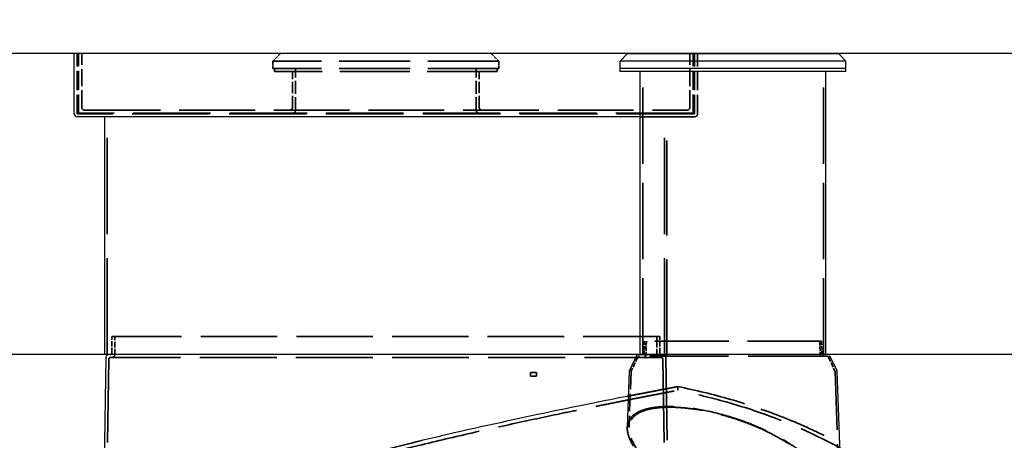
# Model space of a CAD drawing. Header units: millimetres. Extents: x -122 to 329287, y -2042 to 18239.
# Tile 5 of 39: x 3486 to 6756, y 9338 to 10736. Entities that reach past the tile are written whole.
import ezdxf

# ---------------------------------------------------------------- set-up
doc = ezdxf.new("R2010")
doc.units = ezdxf.units.MM
doc.header["$LTSCALE"] = 61
doc.linetypes.add('DASHED', pattern=[0.2068, 0.1655, -0.0413])
for name, color, linetype, lineweight in [('Dimension (Draken)', 7, 'Continuous', 25), ('Hidden (Draken)', 7, 'DASHED', 35), ('Visible (Draken)', 7, 'Continuous', 25)]:
    doc.layers.add(name, color=color, linetype=linetype, lineweight=lineweight)
doc.styles.add('Draken Note Text', font='tahoma.ttf')
doc.dimstyles.new('Draken Metric', dxfattribs={"dimscale": 61, "dimtxt": 2.5, "dimasz": 2.5, "dimexe": 3.175, "dimexo": 1, "dimgap": 0.762, "dimtad": 1, "dimtoh": 1, "dimdec": 1, "dimrnd": 1e-08, "dimzin": 0, "dimdsep": 46, "dimtxsty": 'Draken Note Text', "dimcen": 0.09, "dimdle": 10, "dimclrd": 256, "dimclre": 256, "dimclrt": 256, "dimadec": 1, "dimazin": 0, "dimtfac": 1.40208, "dimtdec": 1, "dimtmove": 0, "dimatfit": 3, "dimfxl": 1, "dimtolj": 1, "dimtzin": 0, "dimlwd": -1, "dimlwe": -1, "dimarcsym": 0})

# ---------------------------------------------------------------- blocks, each defined once
blk = doc.blocks.new('*D9')
at = {"layer": 'Defpoints', "color": 0, "transparency": 16777216}
for p in [(6047.5, 8665), (5137.1, 8141.9)]:
    blk.add_point(p, dxfattribs=at)
at = {"layer": 'Dimension (Draken)', "transparency": 16777216}
for p, q in [((6047.5, 8665), (6954.4, 9186.1)), ((6954.4, 9186.1), (7615.1, 9186.1)), ((5269.3, 8217.9), (5915.3, 8589))]:
    blk.add_line(p, q, dxfattribs=at)
for points in [[(5902.6, 8611.1), (5927.9, 8567), (6047.5, 8665)], [(5256.6, 8239.9), (5282, 8195.9), (5137.1, 8141.9)]]:
    blk.add_solid(points, dxfattribs=at)
at = {"layer": 'Dimension (Draken)', "transparency": 16777216, "insert": (7000.9, 9462), "char_height": 152.5, "attachment_point": 1, "style": 'Draken Note Text'}
blk.add_mtext('\\A1;{\\fAIGDT|b0|i0;\\ln}\\fTahoma|b0|i0;1050', dxfattribs=at)
blk = doc.blocks.new('*D10')
at = {"layer": 'Defpoints', "color": 0, "transparency": 16777216}
for p in [(3769.3, 9623.5), (2960.6, 4033.5), (4193.4, 4033.5)]:
    blk.add_point(p, dxfattribs=at)
at = {"layer": 'Dimension (Draken)', "transparency": 16777216}
for p, q in [((3708.3, 9623.5), (2767, 9623.5)), ((2960.6, 9471), (2960.6, 4186)), ((4132.4, 4033.5), (2767, 4033.5))]:
    blk.add_line(p, q, dxfattribs=at)
for points in [[(2935.2, 9471), (2986, 9471), (2960.6, 9623.5)], [(2935.2, 4186), (2986, 4186), (2960.6, 4033.5)]]:
    blk.add_solid(points, dxfattribs=at)
at = {"layer": 'Dimension (Draken)', "transparency": 16777216, "insert": (2755.4, 6610.1), "char_height": 152.5, "attachment_point": 1, "rotation": 90, "style": 'Draken Note Text'}
blk.add_mtext('\\A1;5590', dxfattribs=at)
blk = doc.blocks.new('*D13')
at = {"layer": 'Defpoints', "color": 0, "transparency": 16777216}
for p in [(2423.9, 10623.5), (11817.9, 10623.5), (11859.9, 9623.5)]:
    blk.add_point(p, dxfattribs=at)
at = {"layer": 'Dimension (Draken)', "transparency": 16777216}
for p, q in [((11756.9, 10623.5), (2230.2, 10623.5)), ((2423.9, 9776), (2423.9, 10471)), ((11798.9, 9623.5), (2230.2, 9623.5))]:
    blk.add_line(p, q, dxfattribs=at)
for points in [[(2398.5, 10471), (2449.3, 10471), (2423.9, 10623.5)], [(2398.5, 9776), (2449.3, 9776), (2423.9, 9623.5)]]:
    blk.add_solid(points, dxfattribs=at)
at = {"layer": 'Dimension (Draken)', "transparency": 16777216, "insert": (1959.8, 9530.7), "char_height": 152.5, "attachment_point": 1, "rotation": 90, "style": 'Draken Note Text'}
blk.add_mtext('\\A1; \\fTahoma|b0|i0;{\\H151.8900;Riser to Suit \\P}\\fTahoma|b0|i0;{\\H151.8900;Site Levels}', dxfattribs=at)

msp = doc.modelspace()

# ---------------------------------------------------------------- linework, layer by layer
at = {"layer": 'Hidden (Draken)', "ltscale": 6.241787}
for p, q in [((3677.28, 10423.47), (3677.28, 10623.47)), ((5727.28, 10423.47), (5727.28, 10623.47)), ((5737.28, 10423.47), (5737.28, 10623.47))]:
    msp.add_line(p, q, dxfattribs=at)
at = {"layer": 'Hidden (Draken)', "ltscale": 6.179368}
for p, q in [((3682.28, 10425.47), (3682.28, 10623.47)), ((5722.28, 10425.47), (5722.28, 10623.47))]:
    msp.add_line(p, q, dxfattribs=at)
at = {"layer": 'Hidden (Draken)', "ltscale": 5.55518}
for p, q in [((3692.28, 10445.47), (3692.28, 10623.47)), ((5712.28, 10445.47), (5712.28, 10623.47))]:
    msp.add_line(p, q, dxfattribs=at)
at = {"layer": 'Hidden (Draken)', "ltscale": 1.10332}
for p, q in [((4352.28, 10623.47), (4327.28, 10598.47)), ((5052.28, 10623.47), (5077.28, 10598.47))]:
    msp.add_line(p, q, dxfattribs=at)
at = {"layer": 'Hidden (Draken)', "ltscale": 23.347521}
for p, q in [((5077.28, 10598.47), (4327.28, 10598.47)), ((5077.28, 10573.47), (4327.28, 10573.47))]:
    msp.add_line(p, q, dxfattribs=at)
at = {"layer": 'Hidden (Draken)', "ltscale": 0.780136}
for p, q in [((4327.28, 10573.47), (4327.28, 10598.47)), ((5077.28, 10573.47), (5077.28, 10598.47))]:
    msp.add_line(p, q, dxfattribs=at)
at = {"layer": 'Hidden (Draken)', "ltscale": 28.006687}
msp.add_line((5737.28, 10623.47), (5505.3, 10623.47), dxfattribs=at)
at = {"layer": 'Hidden (Draken)', "ltscale": 0.311994}
for p, q in [((4332.28, 10563.47), (4332.28, 10573.47)), ((5072.28, 10563.47), (5072.28, 10573.47))]:
    msp.add_line(p, q, dxfattribs=at)
at = {"layer": 'Hidden (Draken)', "ltscale": 23.036221}
msp.add_line((5072.28, 10563.47), (4332.28, 10563.47), dxfattribs=at)
at = {"layer": 'Hidden (Draken)', "ltscale": 3.682613}
for p, q in [((4392.28, 10445.47), (4392.28, 10563.47)), ((5012.28, 10445.47), (5012.28, 10563.47))]:
    msp.add_line(p, q, dxfattribs=at)
at = {"layer": 'Hidden (Draken)', "ltscale": 4.306802}
for p, q in [((4402.28, 10435.47), (4402.28, 10573.47)), ((5002.28, 10435.47), (5002.28, 10573.47))]:
    msp.add_line(p, q, dxfattribs=at)
at = {"layer": 'Hidden (Draken)', "ltscale": 25.102789}
for p, q in [((5555.3, 9623.47), (5555.3, 10573.47)), ((6155.3, 9623.47), (6155.3, 10573.47))]:
    msp.add_line(p, q, dxfattribs=at)
at = {"layer": 'Hidden (Draken)', "ltscale": 24.904022}
msp.add_line((3702.28, 10435.47), (5702.28, 10435.47), dxfattribs=at)
at = {"layer": 'Hidden (Draken)', "ltscale": 25.526623}
msp.add_line((5727.28, 10423.47), (3677.28, 10423.47), dxfattribs=at)
at = {"layer": 'Hidden (Draken)', "ltscale": 25.402103}
msp.add_line((5722.28, 10425.47), (3682.28, 10425.47), dxfattribs=at)
at = {"layer": 'Hidden (Draken)', "ltscale": 31.708786}
for p, q in [((3777.28, 9623.47), (3777.28, 10423.47)), ((5627.28, 9623.47), (5627.28, 10423.47))]:
    msp.add_line(p, q, dxfattribs=at)
at = {"layer": 'Hidden (Draken)', "ltscale": 24.442263}
msp.add_line((5727.28, 10413.47), (5547.3, 10413.47), dxfattribs=at)
at = {"layer": 'Hidden (Draken)', "ltscale": 31.312428}
msp.add_line((5635.28, 9623.47), (5635.28, 10413.47), dxfattribs=at)
at = {"layer": 'Hidden (Draken)', "ltscale": 25.180735}
msp.add_line((5612.28, 9683.47), (3792.28, 9683.47), dxfattribs=at)
at = {"layer": 'Hidden (Draken)', "ltscale": 1.716419}
for p, q in [((3792.28, 9628.47), (3792.28, 9683.47)), ((5612.28, 9628.47), (5612.28, 9683.47))]:
    msp.add_line(p, q, dxfattribs=at)
at = {"layer": 'Hidden (Draken)', "ltscale": 1.872466}
for p, q in [((3802.28, 9623.47), (3802.28, 9683.47)), ((5602.28, 9623.47), (5602.28, 9683.47))]:
    msp.add_line(p, q, dxfattribs=at)
at = {"layer": 'Hidden (Draken)', "ltscale": 1.223259}
for p, q in [((5561.67, 9667.47), (5560.3, 9628.3)), ((6148.94, 9667.47), (6150.3, 9628.3))]:
    msp.add_line(p, q, dxfattribs=at)
at = {"layer": 'Hidden (Draken)', "ltscale": 24.375393}
msp.add_line((6148.94, 9667.47), (5561.67, 9667.47), dxfattribs=at)
at = {"layer": 'Hidden (Draken)', "ltscale": 1.41063}
for p, q in [((5567.67, 9667.47), (5566.09, 9622.3)), ((6142.94, 9667.47), (6144.51, 9622.3))]:
    msp.add_line(p, q, dxfattribs=at)
at = {"layer": 'Hidden (Draken)', "ltscale": 25.311195}
msp.add_line((5616.99, 9613.47), (3787.56, 9613.47), dxfattribs=at)
at = {"layer": 'Hidden (Draken)', "ltscale": 1.590529}
for p, q in [((5538.55, 9614.58), (5517.01, 9568.39)), ((6172.06, 9614.58), (6193.6, 9568.39))]:
    msp.add_line(p, q, dxfattribs=at)
at = {"layer": 'Hidden (Draken)', "ltscale": 13.326745}
msp.add_line((5635.28, 9623.47), (5539.25, 9623.47), dxfattribs=at)
at = {"layer": 'Hidden (Draken)', "ltscale": 25.919006}
msp.add_line((6167.53, 9617.47), (5543.08, 9617.47), dxfattribs=at)
at = {"layer": 'Hidden (Draken)', "ltscale": 27.26259}
msp.add_line((5631.9, 9613.65), (5643.91, 8925.93), dxfattribs=at)
at = {"layer": 'Hidden (Draken)', "ltscale": 27.512947}
for p, q in [((3782.56, 9608.56), (3752.28, 7873.47)), ((5621.99, 9608.56), (5652.28, 7873.47))]:
    msp.add_line(p, q, dxfattribs=at)
at = {"layer": 'Hidden (Draken)', "ltscale": 0.980373}
for p, q in [((5182.28, 9563.86), (5202.28, 9563.86)), ((5202.28, 9551.86), (5182.28, 9551.86))]:
    msp.add_line(p, q, dxfattribs=at)
at = {"layer": 'Hidden (Draken)', "ltscale": 0.374417}
for p, q in [((5182.28, 9551.86), (5182.28, 9563.86)), ((5202.28, 9551.86), (5202.28, 9563.86))]:
    msp.add_line(p, q, dxfattribs=at)
at = {"layer": 'Hidden (Draken)', "ltscale": 5.806803}
msp.add_line((5516.54, 9566.45), (5510.05, 9380.51), dxfattribs=at)
at = {"layer": 'Hidden (Draken)', "ltscale": 19.141121}
msp.add_line((6194.07, 9566.45), (6210.92, 9083.83), dxfattribs=at)
at = {"layer": 'Hidden (Draken)', "ltscale": 0.381986}
msp.add_line((5672.28, 9504.56), (5672.28, 9516.8), dxfattribs=at)
at = {"layer": 'Hidden (Draken)', "ltscale": 0.03625}
msp.add_line((5504.12, 9382.61), (5504.08, 9381.45), dxfattribs=at)
at = {"layer": 'Hidden (Draken)', "ltscale": 0.490137}
for centre, start, end in [((3702.28, 10445.47), 180, 270), ((4382.28, 10445.47), 270, 0), ((4392.28, 10435.47), 270, 0), ((5012.28, 10435.47), 180, 270), ((5022.28, 10445.47), 180, 270), ((5702.28, 10445.47), 270, 0), ((5727.28, 10423.47), 270, 0), ((3792.28, 9623.47), 270, 0), ((5612.28, 9623.47), 180, 270)]:
    msp.add_arc(centre, 10, start, end, dxfattribs=at)
at = {"layer": 'Hidden (Draken)', "ltscale": 0.242295}
for centre, start, end in [((3787.56, 9608.47), 90, 179), ((5616.99, 9608.47), 1, 90)]:
    msp.add_arc(centre, 5, start, end, dxfattribs=at)
at = {"layer": 'Hidden (Draken)', "ltscale": 0.245018}
for centre, start, end in [((3787.28, 9628.47), 270, 0), ((5617.28, 9628.47), 180, 270)]:
    msp.add_arc(centre, 5, start, end, dxfattribs=at)
at = {"layer": 'Hidden (Draken)', "ltscale": 0.17693}
for centre, start, end in [((5543.08, 9612.47), 90, 155), ((6167.53, 9612.47), 25, 90)]:
    msp.add_arc(centre, 5, start, end, dxfattribs=at)
at = {"layer": 'Hidden (Draken)', "ltscale": 0.239571}
for centre, start, end in [((5555.31, 9628.47), 270, 358), ((5561.1, 9622.47), 270, 358), ((6149.51, 9622.47), 182, 270), ((6155.3, 9628.47), 182, 270)]:
    msp.add_arc(centre, 5, start, end, dxfattribs=at)
at = {"layer": 'Hidden (Draken)', "ltscale": 0.48469}
msp.add_arc((5621.91, 9613.47), 10, 1, 90, dxfattribs=at)
at = {"layer": 'Hidden (Draken)', "ltscale": 0.311995}
for centre, radius, start, end in [((5192.28, 7052.05), 2511.83, 90.00003, 90.22814), ((5192.28, 7051.91), 2499.97, 90, 90.22919), ((5192.28, 7052.05), 2511.83, 89.77186, 89.99997), ((5192.28, 7051.91), 2499.97, 89.77081, 90)]:
    msp.add_arc(centre, radius, start, end, dxfattribs=at)
at = {"layer": 'Hidden (Draken)', "ltscale": 0.062541}
for centre, start, end in [((5521.54, 9566.28), 155, 178), ((6189.07, 9566.28), 2, 25)]:
    msp.add_arc(centre, 5, start, end, dxfattribs=at)
at = {"layer": 'Hidden (Draken)', "ltscale": 22.313776}
msp.add_open_spline([(5672.28, 9516.8), (5672.28, 9516.8), (5672.23, 9516.79), (5672.14, 9516.78), (5670.98, 9516.56), (5662.34, 9514.93), (5619.56, 9506.8), (5572.44, 9497.82), (5507.7, 9485.12)], degree=3, knots=[-1.5886647, -1.5886647, -1.5886647, -1.5886647, 0, 0, 0, 20.4307302, 20.4307302, 54.8414426, 54.8414426, 54.8414426, 54.8414426], dxfattribs=at)
at = {"layer": 'Hidden (Draken)', "ltscale": 22.618702}
msp.add_open_spline([(5672.28, 9516.8), (5791.09, 9492.86), (5904.94, 9459.97), (6080.39, 9391.99), (6146.71, 9361.35), (6208.41, 9327.61)], degree=3, knots=[5.03645065, 5.03645065, 5.03645065, 5.03645065, 5.28579758, 5.28579758, 5.451436, 5.451436, 5.451436, 5.451436], dxfattribs=at)
at = {"layer": 'Hidden (Draken)', "ltscale": 26.192858}
msp.add_open_spline([(3812.28, 9004.61), (3812.28, 9004.61), (3812.67, 9004.79), (3815.9, 9006.27), (3822.18, 9009.16), (3853.77, 9023.3), (3892.33, 9040.21), (3973.2, 9072.21), (4004.76, 9084.25), (4076.93, 9110.52), (4117.92, 9124.81), (4208.9, 9155.04), (4259.15, 9170.98), (4366.65, 9203.52), (4423.88, 9220.07), (4581.49, 9263.75), (4684.32, 9290.31), (4910.04, 9345.42), (5030.95, 9372.89), (5252.23, 9420.99), (5350.86, 9441.3), (5514.21, 9474.14), (5577.43, 9486.38), (5652.25, 9500.77), (5670.42, 9504.2), (5672.14, 9504.53), (5672.23, 9504.55), (5672.28, 9504.56), (5672.28, 9504.56)], degree=3, knots=[-296.1910463, -296.1910463, -296.1910463, -296.1910463, -291.5273811, -291.5273811, -276.8784841, -276.8784841, -245.3414111, -245.3414111, -228.9036272, -228.9036272, -211.4033433, -211.4033433, -192.8645323, -192.8645323, -173.7890377, -173.7890377, -141.9820819, -141.9820819, -104.0941265, -104.0941265, -67.0809349, -67.0809349, -30.3029722, -30.3029722, 0, 0, 0, 1.5892734, 1.5892734, 1.5892734, 1.5892734], dxfattribs=at)
at = {"layer": 'Hidden (Draken)', "ltscale": 28.367336}
msp.add_open_spline([(6692.28, 8651.88), (6692.28, 8709.48), (6683.03, 8767.08), (6645.21, 8883.82), (6615.41, 8942.82), (6529.05, 9066.61), (6468.49, 9130.39), (6321.74, 9248.82), (6234.96, 9303.19), (6041.72, 9397.42), (5935.28, 9437.28), (5773.4, 9482.23), (5723.31, 9494.22), (5672.28, 9504.56)], degree=3, knots=[-3.1415927, -3.1415927, -3.1415927, -3.1415927, -2.9495927, -2.9495927, -2.7451636, -2.7451636, -2.5022729, -2.5022729, -2.2532595, -2.2532595, -2.0042461, -2.0042461, -1.8965258, -1.8965258, -1.8965258, -1.8965258], dxfattribs=at)
at = {"layer": 'Hidden (Draken)', "ltscale": 25.192032}
msp.add_open_spline([(6217.17, 9076.72), (6216.57, 9098.66), (6212.53, 9120.75), (6197.83, 9163.8), (6187.33, 9184.78), (6152.35, 9237.12), (6123.42, 9267.6), (6050.29, 9325.04), (6006.15, 9351.5), (5915.36, 9393.4), (5871.03, 9409.57), (5794.41, 9430.91), (5763.02, 9437.78), (5714.64, 9445.41), (5697.1, 9447.49), (5667.34, 9449.79), (5654.87, 9450.32), (5631.24, 9450.43), (5620.1, 9450.03), (5596.4, 9448.1), (5584.29, 9446.31), (5554.97, 9439.64), (5540.13, 9433.54), (5515.19, 9415.93), (5507.28, 9403.65), (5501.92, 9371.82), (5506.97, 9351.59), (5532.47, 9302.25), (5555.55, 9272.57), (5602.64, 9222.16), (5622.46, 9202.74), (5666.91, 9161.74), (5691.75, 9140.13), (5742.94, 9097.53), (5769.22, 9076.5), (5815.81, 9040.71), (5835.87, 9025.74), (5872.53, 8999.47), (5889.16, 8987.94), (5919.25, 8968.13), (5932.8, 8959.59), (5962.32, 8942.22), (5978.53, 8933.46), (6013.68, 8917.3), (6032.72, 8910.36), (6057.35, 8905.34), (6063.27, 8904.45), (6072.84, 8903.58), (6076.51, 8903.39), (6083.59, 8903.31), (6086.98, 8903.41), (6094.91, 8903.96), (6099.38, 8904.53), (6114.5, 8907.36), (6124.4, 8910.82), (6147.47, 8922.4), (6159.46, 8932), (6177.98, 8951.78), (6185.22, 8961.78), (6200.94, 8988.8), (6207.8, 9006.79), (6215.95, 9041.98), (6217.64, 9059.34), (6217.17, 9076.72)], degree=3, knots=[0, 0, 0, 0, 10.8672472, 10.8672472, 21.4544958, 21.4544958, 37.909098, 37.909098, 54.8388569, 54.8388569, 69.0435705, 69.0435705, 78.9625677, 78.9625677, 84.8640269, 84.8640269, 89.4027215, 89.4027215, 93.871838, 93.871838, 99.4911913, 99.4911913, 108.9523789, 108.9523789, 120.6604012, 120.6604012, 134.7635397, 134.7635397, 151.682437, 151.682437, 161.7793246, 161.7793246, 172.5724159, 172.5724159, 182.9305725, 182.9305725, 190.4513978, 190.4513978, 196.5143495, 196.5143495, 201.3645631, 201.3645631, 207.0611284, 207.0611284, 213.7664855, 213.7664855, 215.9310378, 215.9310378, 217.3123058, 217.3123058, 218.6241084, 218.6241084, 220.4294515, 220.4294515, 224.8921848, 224.8921848, 231.7772839, 231.7772839, 237.5836176, 237.5836176, 246.8607134, 246.8607134, 255.4697974, 255.4697974, 255.4697974, 255.4697974], dxfattribs=at)
at = {"layer": 'Hidden (Draken)', "ltscale": 24.698357}
msp.add_open_spline([(6211.03, 9079.09), (6211.22, 9062.65), (6209.37, 9046.27), (6202.65, 9019.21), (6198.83, 9008.23), (6183.72, 8975.72), (6169.3, 8956.59), (6139.06, 8932.65), (6124.34, 8924.78), (6101.84, 8919.19), (6096.28, 8918.22), (6086.88, 8917.28), (6083.17, 8917.07), (6075.85, 8916.97), (6072.25, 8917.07), (6063.63, 8917.62), (6058.58, 8918.19), (6041.15, 8920.98), (6028.59, 8924.34), (5996.62, 8935.5), (5977.12, 8944.64), (5927.33, 8971.35), (5894.61, 8992.25), (5835.13, 9033.6), (5809.98, 9052.12), (5758.46, 9091.57), (5732.1, 9112.67), (5681.69, 9154.89), (5657.64, 9176.05), (5604.84, 9225.65), (5578.07, 9253.57), (5532.93, 9310.31), (5516.83, 9338.23), (5507.46, 9382.94), (5511.02, 9400.45), (5533.08, 9424.97), (5547.66, 9433.29), (5578.26, 9442.35), (5590.79, 9444.77), (5614.99, 9447.48), (5625.98, 9448.15), (5648.67, 9448.52), (5660.29, 9448.25), (5687.05, 9446.71), (5702.37, 9445.22), (5743.63, 9439.7), (5770.1, 9434.7), (5829.29, 9420.43), (5861.72, 9410.59), (5934.41, 9383.87), (5973.39, 9366), (6051.31, 9321.93), (6088.08, 9295.16), (6147.86, 9237.93), (6170.69, 9207.75), (6194.2, 9160.87), (6200.24, 9144.85), (6208.61, 9112.22), (6210.84, 9095.59), (6211.03, 9079.09)], degree=3, knots=[0, 0, 0, 0, 8.2217388, 8.2217388, 13.9818979, 13.9818979, 25.9527575, 25.9527575, 34.3226353, 34.3226353, 36.9397232, 36.9397232, 38.5897149, 38.5897149, 40.1424138, 40.1424138, 42.2554136, 42.2554136, 47.3430407, 47.3430407, 55.0501943, 55.0501943, 67.3521857, 67.3521857, 76.5971241, 76.5971241, 86.9366602, 86.9366602, 97.4768675, 97.4768675, 112.1981867, 112.1981867, 129.2219384, 129.2219384, 143.4712652, 143.4712652, 154.3191738, 154.3191738, 160.4395045, 160.4395045, 164.961182, 164.961182, 169.2647725, 169.2647725, 174.4965383, 174.4965383, 182.932939, 182.932939, 193.0947281, 193.0947281, 206.3265974, 206.3265974, 222.1751655, 222.1751655, 237.931197, 237.931197, 245.9574785, 245.9574785, 254.2087949, 254.2087949, 254.2087949, 254.2087949], dxfattribs=at)
at = {"layer": 'Hidden (Draken)', "ltscale": 25.047594}
msp.add_open_spline([(4825.58, 9338.31), (4731.75, 9315.94), (4637.28, 9292.32), (4461.31, 9245.56), (4380.21, 9222.76), (4250.31, 9183.95), (4199.15, 9167.94), (4107.07, 9137.8), (4065.86, 9123.65), (3990.81, 9096.82), (3957.21, 9084.2), (3895.3, 9060.1), (3868.7, 9049.14), (3832.95, 9034.08), (3821.87, 9029.23), (3813.64, 9025.63), (3812.28, 9025.04), (3812.28, 9025.04)], degree=3, knots=[137.9669966, 137.9669966, 137.9669966, 137.9669966, 167.0707217, 167.0707217, 193.6999904, 193.6999904, 212.6932987, 212.6932987, 230.5424528, 230.5424528, 248.6810654, 248.6810654, 269.5678082, 269.5678082, 287.2826175, 287.2826175, 295.9890739, 295.9890739, 295.9890739, 295.9890739], dxfattribs=at)
at = {"layer": 'Visible (Draken)'}
for p, q in [((5505.3, 10623.47), (3667.28, 10623.47)), ((3667.28, 10423.47), (3667.28, 10623.47)), ((5505.3, 10623.47), (5480.3, 10598.47)), ((6230.3, 10598.47), (5480.3, 10598.47)), ((5480.3, 10573.47), (5480.3, 10598.47)), ((5505.3, 10623.47), (6205.3, 10623.47)), ((6205.3, 10623.47), (6230.3, 10598.47)), ((6230.3, 10573.47), (6230.3, 10598.47)), ((6230.3, 10573.47), (5480.3, 10573.47)), ((6230.3, 10573.47), (5480.3, 10573.47)), ((5480.3, 10563.47), (5480.3, 10573.47)), ((6230.3, 10563.47), (5480.3, 10563.47)), ((5547.3, 9623.47), (5547.3, 10563.47)), ((6163.3, 9623.47), (6163.3, 10563.47)), ((6230.3, 10563.47), (6230.3, 10573.47)), ((5547.3, 10413.47), (3677.28, 10413.47)), ((3769.28, 9623.47), (3769.28, 10413.47)), ((3772.65, 9613.65), (3761, 8946.32)), ((5539.25, 9623.47), (3769.28, 9623.47)), ((5534.72, 9620.58), (5511.05, 9569.82)), ((6171.35, 9623.47), (5539.25, 9623.47)), ((6175.88, 9620.58), (6199.55, 9569.82)), ((5510.59, 9567.88), (5504.12, 9382.61)), ((6200.02, 9567.88), (6216.89, 9084.74))]:
    msp.add_line(p, q, dxfattribs=at)
for centre, radius, start, end in [((3677.28, 10423.47), 10, 180, 270), ((3782.65, 9613.47), 10, 90, 179), ((5539.25, 9618.47), 5, 90, 155), ((6171.35, 9618.47), 5, 25, 90), ((5515.58, 9567.71), 5, 155, 178), ((6195.02, 9567.71), 5, 2, 25)]:
    msp.add_arc(centre, radius, start, end, dxfattribs=at)
msp.add_open_spline([(5507.7, 9485.12), (5506.27, 9484.84), (5504.84, 9484.56), (5433.84, 9470.62), (5345.93, 9453.04), (5141.68, 9410.22), (5026.82, 9385.23), (4880.07, 9351.21), (4852.85, 9344.81), (4825.58, 9338.31)], degree=3, knots=[54.8414426, 54.8414426, 54.8414426, 54.8414426, 55.5993414, 55.5993414, 92.1335477, 92.1335477, 129.5081105, 129.5081105, 137.9669966, 137.9669966, 137.9669966, 137.9669966], dxfattribs=at)

# ---------------------------------------------------------------- dimensions: what is measured, and where the dimension line sits
at = {"layer": 'Dimension (Draken)'}
dim = msp.add_linear_dim(base=(2423.88, 10623.47), p1=(11859.88, 9623.47), p2=(11817.88, 10623.47), angle=90, text=' \\fTahoma|b0|i0;{\\H151.8900;Riser to Suit \\P}\\fTahoma|b0|i0;{\\H151.8900;Site Levels}', dimstyle='Draken Metric', override={"dimgap": 0.762, "dimtoh": 0, "dimdec": 0, "dimtol": 0, "dimlim": 0, "dimtp": 0, "dimtm": 0, "dimtdec": 1, "dimtofl": 0, "dimatfit": 1, "dimtvp": -0.25}, dxfattribs=at)
dim.commit()
dim.dimension.update_dxf_attribs({"geometry": '*D13', "text_midpoint": (2423.88, 10123.47), "dimtype": 160})
dim = msp.add_linear_dim(base=(2960.63, 4033.47), p1=(3769.28, 9623.47), p2=(4193.42, 4033.47), angle=270, dimstyle='Draken Metric', override={"dimgap": 0.762, "dimtoh": 0, "dimdec": 0, "dimtol": 0, "dimlim": 0, "dimtp": 0, "dimtm": 0, "dimtdec": 1, "dimtofl": 0, "dimatfit": 1}, dxfattribs=at)
dim.commit()
dim.dimension.update_dxf_attribs({"geometry": '*D10', "text_midpoint": (2960.63, 6828.47), "dimtype": 160})
dim = msp.add_diameter_dim_2p(p1=(5137.06, 8141.93), p2=(6047.49, 8665.01), text='{\\fAIGDT|b0|i0;\\ln}\\fTahoma|b0|i0;1050', dimstyle='Draken Metric', override={"dimgap": 0.762, "dimtih": 1, "dimdec": 0, "dimtol": 0, "dimlim": 0, "dimtp": 0, "dimtm": 0, "dimtdec": 1, "dimatfit": 2}, dxfattribs=at)
dim.commit()
dim.dimension.update_dxf_attribs({"geometry": '*D9', "text_midpoint": (7308, 9186.07), "dimtype": 163})

doc.saveas('drawing.dxf')
